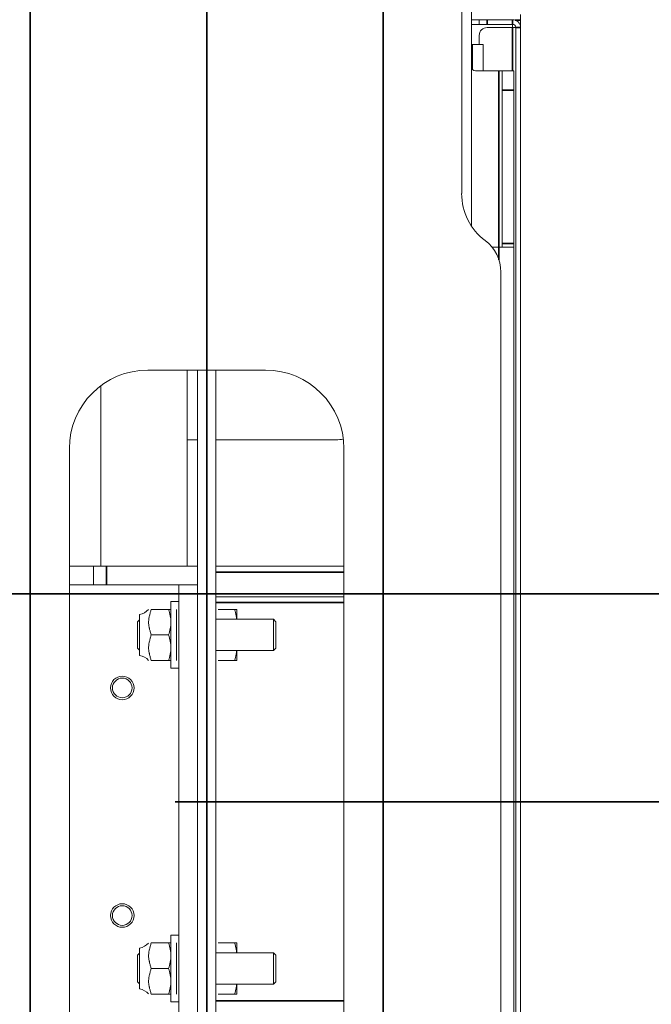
# Model space of a CAD drawing. Header units: millimetres. Extents: x 4 to 1188, y 1 to 840.
# Tile 104 of 210: x 401 to 424, y 682 to 718. Entities that reach past the tile are written whole.
import ezdxf

# ---------------------------------------------------------------- set-up
doc = ezdxf.new("R2010")
doc.units = ezdxf.units.MM
doc.layers.add('1', color=7, linetype='Continuous')
doc.styles.add('Arial Unicode MS', font='Arial Unicode MS')
doc.dimstyles.get("Standard").update_dxf_attribs({"dimtxt": 0.18, "dimasz": 0.18, "dimexe": 0.18, "dimexo": 0.0625, "dimgap": 0.09, "dimtad": 0, "dimtih": 1, "dimtoh": 1, "dimdec": 4, "dimzin": 0, "dimdsep": 46, "dimtxsty": 'Standard', "dimcen": 0.09, "dimadec": 0, "dimazin": 0, "dimtfac": 1, "dimtdec": 4, "dimtofl": 0, "dimtmove": 0, "dimatfit": 3, "dimfxl": 0, "dimtolj": 1, "dimtzin": 0, "dimarcsym": 0})

# ---------------------------------------------------------------- blocks, each defined once
blk = doc.blocks.new('_U15')
at = {"layer": '1', "color": 18, "lineweight": 35}
for p, q in [((401.489, 770.337), (401.489, 574.719)), ((414.346, 770.337), (414.346, 574.719)), ((401.489, 576.719), (414.346, 576.719))]:
    blk.add_line(p, q, dxfattribs=at)
at = {"layer": '1', "color": 18, "lineweight": 70}
for points in [[(401.489, 576.719), (404.989, 577.495), (404.989, 575.943)], [(414.346, 576.719), (410.846, 575.943), (410.846, 577.495)]]:
    blk.add_solid(points, dxfattribs=at)
at = {"layer": '1', "color": 18, "linetype": 'Continuous', "lineweight": 13, "insert": (404.548, 577.963), "char_height": 5, "attachment_point": 7, "line_spacing_factor": 1.047437, "style": 'Arial Unicode MS'}
blk.add_mtext('\\fArial Unicode MS|b0|i0;\\W1.0000;90', dxfattribs=at)
blk = doc.blocks.new('_U16')
at = {"layer": '1', "color": 18, "lineweight": 35}
for p, q in [((192.374, 762.337), (192.374, 821.201)), ((407.917, 645.108), (407.917, 821.201)), ((192.374, 819.201), (407.917, 819.201))]:
    blk.add_line(p, q, dxfattribs=at)
at = {"layer": '1', "color": 18, "lineweight": 70}
for points in [[(192.374, 819.201), (195.874, 819.977), (195.874, 818.425)], [(407.917, 819.201), (404.417, 818.425), (404.417, 819.977)]]:
    blk.add_solid(points, dxfattribs=at)
at = {"layer": '1', "color": 18, "linetype": 'Continuous', "lineweight": 13, "insert": (289.628, 821.761), "char_height": 5, "attachment_point": 7, "line_spacing_factor": 1.047437, "style": 'Arial Unicode MS'}
blk.add_mtext('\\fArial Unicode MS|b0|i0;\\W1.0000;{\\H1.21x;(}1509{\\H1.21x;)}', dxfattribs=at)
blk = doc.blocks.new('_U26')
at = {"layer": '1', "color": 18, "lineweight": 35}
for p, q in [((402.489, 771.337), (462.213, 771.337)), ((460.213, 771.337), (460.213, 689.866)), ((406.774, 689.866), (462.213, 689.866))]:
    blk.add_line(p, q, dxfattribs=at)
at = {"layer": '1', "color": 18, "lineweight": 70}
for points in [[(460.213, 771.337), (460.988, 767.837), (459.437, 767.837)], [(460.213, 689.866), (459.437, 693.366), (460.988, 693.366)]]:
    blk.add_solid(points, dxfattribs=at)
at = {"layer": '1', "color": 18, "linetype": 'Continuous', "lineweight": 13, "insert": (459.458, 722.337), "char_height": 5, "attachment_point": 7, "rotation": 90, "line_spacing_factor": 1.047437, "style": 'Arial Unicode MS'}
blk.add_mtext('\\fArial Unicode MS|b0|i0;\\W1.0000;570,3', dxfattribs=at)

msp = doc.modelspace()

# ---------------------------------------------------------------- linework, layer by layer
at = {"layer": '1', "color": 18, "linetype": 'Continuous', "lineweight": 35}
for p, q in [((407.9172, 664.1084), (407.9172, 810.0084)), ((401.4887, 657.4084), (401.4887, 803.0084)), ((407.9172, 664.1084), (407.9172, 803.0084)), ((393.5602, 697.437), (434.2125, 697.437))]:
    msp.add_line(p, q, dxfattribs=at)
at = {"layer": '1', "color": 154, "linetype": 'Continuous', "lineweight": 13}
for p, q in [((417.5601, 719.1941), (417.5601, 710.824)), ((417.203, 718.7941), (417.203, 712.0084)), ((419.3458, 718.3227), (419.3458, 718.5241)), ((417.5601, 718.337), (417.8458, 718.337)), ((417.8458, 718.1656), (417.5601, 718.1656)), ((417.8458, 718.1656), (417.8458, 718.337)), ((417.8458, 718.337), (418.1315, 718.337)), ((417.8458, 718.1656), (418.1315, 718.1656)), ((418.1315, 718.337), (419.0601, 718.337)), ((418.1315, 718.1656), (419.0601, 718.1656)), ((418.1315, 718.0513), (419.0601, 718.0513)), ((419.0601, 718.1656), (419.0601, 718.0509)), ((419.0601, 718.0507), (419.0601, 718.1653)), ((419.1744, 718.0513), (419.0601, 718.0513)), ((419.1744, 718.0513), (419.1744, 661.6799)), ((419.3458, 718.0507), (419.3458, 718.3227)), ((419.3458, 718.0513), (419.3458, 661.6799)), ((417.8458, 717.4369), (417.8458, 717.7656)), ((417.5601, 717.437), (417.5887, 717.437)), ((417.9887, 717.437), (417.5887, 717.437)), ((417.9887, 716.4796), (417.9887, 717.437)), ((418.5601, 716.4799), (417.703, 716.4799)), ((418.6744, 716.4799), (418.5601, 716.4799)), ((418.6744, 715.7656), (418.6744, 716.4799)), ((418.6744, 716.4799), (419.103, 716.4799)), ((419.103, 716.4799), (419.103, 715.7656)), ((418.6744, 715.7656), (418.6744, 710.1941)), ((419.103, 715.7656), (419.103, 710.1941)), ((418.6744, 710.0513), (418.6744, 710.1941)), ((419.103, 710.1941), (419.103, 710.0513)), ((418.3124, 710.0513), (418.5601, 710.0513)), ((418.5601, 710.0513), (419.103, 710.0513)), ((419.103, 669.6799), (419.103, 710.0513)), ((418.6315, 709.1513), (418.6315, 670.5799)), ((410.0601, 705.5799), (405.7744, 705.5799)), ((407.203, 705.5798), (407.203, 698.4367)), ((407.578, 674.1516), (407.578, 705.5795)), ((408.2565, 674.1516), (408.2565, 705.5795)), ((404.0601, 705.008), (404.0601, 698.4367)), ((407.578, 703.0441), (407.203, 703.0441)), ((412.6315, 703.0441), (408.2565, 703.0441)), ((402.9172, 702.7227), (402.9172, 677.0084)), ((412.9172, 677.0084), (412.9172, 702.7227)), ((403.7964, 698.437), (402.9173, 698.437)), ((403.7964, 698.437), (404.2732, 698.437)), ((403.7964, 697.7584), (403.7964, 698.437)), ((407.578, 698.437), (404.2732, 698.437)), ((412.9171, 698.437), (408.2563, 698.437)), ((403.7964, 697.7584), (402.9173, 697.7584)), ((404.2732, 697.7584), (403.7964, 697.7584)), ((406.8993, 697.7584), (404.2732, 697.7584)), ((406.8994, 697.7584), (407.578, 697.7584)), ((406.8994, 681.9727), (406.8994, 697.7584)), ((412.9172, 697.3299), (408.2563, 697.3299)), ((405.8961, 696.8656), (406.5307, 696.8656)), ((406.8994, 697.1513), (406.6137, 697.1513)), ((406.6137, 697.1513), (406.6137, 694.7227)), ((406.8208, 696.4013), (406.8208, 696.8656)), ((408.9307, 696.8656), (408.3395, 696.8656)), ((409.0137, 696.8656), (409.0137, 696.5084)), ((405.4708, 696.6799), (405.4708, 695.937)), ((410.3458, 696.5084), (408.2566, 696.5084)), ((410.4351, 696.4191), (410.3458, 696.5084)), ((410.3458, 696.5084), (410.3458, 695.937)), ((405.4708, 696.4906), (405.3994, 696.4191)), ((405.3994, 695.4549), (405.3994, 696.4191)), ((406.8208, 695.4727), (406.8208, 696.4013)), ((410.4351, 695.937), (410.4351, 696.4191)), ((405.4708, 695.937), (405.4708, 695.1941)), ((405.8961, 695.937), (406.5307, 695.937)), ((410.3458, 695.937), (410.3458, 695.3656)), ((410.4351, 695.4549), (410.4351, 695.937)), ((405.3994, 695.4549), (405.4708, 695.3834)), ((406.8208, 695.0084), (406.8208, 695.4727)), ((410.3458, 695.3656), (410.4351, 695.4549)), ((408.2566, 695.3656), (410.3458, 695.3656)), ((409.0137, 695.3656), (409.0137, 695.0084)), ((405.8961, 695.0084), (406.5307, 695.0084)), ((406.6137, 694.7227), (406.8994, 694.7227)), ((408.9307, 695.0084), (408.3395, 695.0084)), ((405.8961, 684.7227), (406.5307, 684.7227)), ((406.8994, 685.0084), (406.6137, 685.0084)), ((406.6137, 685.0084), (406.6137, 682.5799)), ((406.8208, 684.2584), (406.8208, 684.7227)), ((408.9307, 684.7227), (408.3395, 684.7227)), ((409.0137, 684.7227), (409.0137, 684.3656)), ((405.4708, 684.3477), (405.3994, 684.2763)), ((405.4708, 684.537), (405.4708, 683.7941)), ((410.3458, 684.3656), (408.2566, 684.3656)), ((410.4351, 684.2763), (410.3458, 684.3656)), ((410.3458, 684.3656), (410.3458, 683.7941)), ((405.3994, 683.312), (405.3994, 684.2763)), ((406.8208, 683.3299), (406.8208, 684.2584)), ((410.4351, 683.7941), (410.4351, 684.2763)), ((405.4708, 683.7941), (405.4708, 683.0513)), ((405.8961, 683.7941), (406.5307, 683.7941)), ((410.3458, 683.7941), (410.3458, 683.2227)), ((410.4351, 683.312), (410.4351, 683.7941)), ((405.3994, 683.312), (405.4708, 683.2406)), ((406.8208, 682.8656), (406.8208, 683.3299)), ((410.3458, 683.2227), (410.4351, 683.312)), ((408.2566, 683.2227), (410.3458, 683.2227)), ((409.0137, 683.2227), (409.0137, 682.8656)), ((405.8961, 682.8656), (406.5307, 682.8656)), ((406.6137, 682.5799), (406.8994, 682.5799)), ((408.9307, 682.8656), (408.3395, 682.8656))]:
    msp.add_line(p, q, dxfattribs=at)
at = {"layer": '1', "color": 154, "linetype": 'Continuous', "lineweight": 35}
for p, q in [((418.1315, 718.337), (418.1315, 718.1656)), ((419.0601, 718.1656), (419.0601, 718.337)), ((419.0601, 718.0513), (419.0601, 716.4791)), ((419.1493, 718.3227), (419.3458, 718.3227)), ((419.1744, 718.0513), (419.3458, 718.0513)), ((417.5887, 716.5369), (417.5887, 717.437)), ((418.5601, 716.4799), (418.5601, 710.0513)), ((419.103, 715.7656), (418.6744, 715.7656)), ((418.6744, 710.1941), (419.103, 710.1941)), ((418.5601, 710.0513), (418.5601, 709.5971)), ((404.2732, 698.437), (404.2732, 697.7584)), ((408.2563, 698.2227), (412.9172, 698.2227)), ((412.9172, 697.1156), (408.2563, 697.1156)), ((408.2563, 682.6156), (412.9172, 682.6156))]:
    msp.add_line(p, q, dxfattribs=at)
at = {"layer": '1', "color": 154, "linetype": 'Continuous', "lineweight": 13}
for centre, radius in [((404.8434, 694.0084), 0.4286), ((404.8434, 694.0084), 0.3571), ((404.8434, 685.7227), 0.4286), ((404.8434, 685.7227), 0.3571)]:
    msp.add_circle(centre, radius, dxfattribs=at)
for centre, radius, start, end in [((418.1315, 717.7656), 0.2857, 90, 180), ((419.0601, 718.0513), 0.2857, 0, 90), ((419.0601, 718.0513), 0.1143, 0, 90), ((417.703, 716.6227), 0.1429, 180, 270), ((419.3458, 712.0084), 2.1429, 180, 233.1301), ((417.203, 709.1513), 1.4286, 0, 53.1301), ((405.7744, 702.7227), 2.8571, 90, 180), ((410.0601, 702.7227), 2.8571, 0, 90), ((412.6315, 704.4727), 1.4286, 270, 280.67766), ((405.3685, 697.2513), 0.5805, 280.15509, 318.28929), ((405.3685, 694.6227), 0.5805, 41.6714, 79.84491), ((405.3685, 685.1084), 0.5805, 280.15509, 318.28929), ((405.3685, 682.4799), 0.5805, 41.6714, 79.84491)]:
    msp.add_arc(centre, radius, start, end, dxfattribs=at)
for points, knots in [([(405.8961, 696.8656), (405.886, 696.8276), (405.8752, 696.7896), (405.854, 696.7137), (405.8435, 696.6757), (405.8251, 696.5995), (405.8171, 696.5613), (405.8087, 696.5037), (405.8065, 696.4845), (405.8034, 696.4459), (405.8025, 696.4265), (405.8022, 696.3877), (405.8028, 696.3682), (405.8054, 696.3291), (405.8074, 696.3095), (405.8127, 696.2701), (405.816, 696.2504), (405.8218, 696.2207), (405.8238, 696.2108), (405.8281, 696.1911), (405.8304, 696.1813), (405.8421, 696.1321), (405.8528, 696.0931), (405.8746, 696.0151), (405.8858, 695.9761), (405.8961, 695.937)], [0, 0, 0, 0, 0.125, 0.125, 0.25, 0.25, 0.375, 0.375, 0.4375, 0.4375, 0.5, 0.5, 0.5625, 0.5625, 0.625, 0.625, 0.6875, 0.6875, 0.71875, 0.71875, 0.75, 0.75, 0.875, 0.875, 1, 1, 1, 1]), ([(406.6137, 696.8656), (406.6137, 696.8656), (406.6117, 696.8656), (406.6042, 696.8656), (406.5987, 696.8656), (406.5842, 696.8656), (406.5754, 696.8656), (406.5626, 696.8656), (406.56, 696.8656), (406.5545, 696.8656), (406.5517, 696.8656), (406.5431, 696.8656), (406.537, 696.8656), (406.5307, 696.8656)], [0, 0, 0, 0, 0.25, 0.25, 0.5, 0.5, 0.75, 0.75, 0.8125, 0.8125, 0.875, 0.875, 1, 1, 1, 1]), ([(406.5307, 696.8656), (406.5561, 696.7896), (406.5769, 696.7131), (406.5986, 696.5972), (406.6042, 696.5583), (406.6117, 696.4801), (406.6137, 696.4408), (406.6137, 696.4013)], [0, 0, 0, 0, 0.5, 0.5, 0.75, 0.75, 1, 1, 1, 1]), ([(408.9307, 696.8656), (408.937, 696.8656), (408.9431, 696.8656), (408.9517, 696.8656), (408.9545, 696.8656), (408.96, 696.8656), (408.9626, 696.8656), (408.9754, 696.8656), (408.9842, 696.8656), (408.9987, 696.8656), (409.0042, 696.8656), (409.0117, 696.8656), (409.0137, 696.8656), (409.0137, 696.8656)], [0, 0, 0, 0, 0.125126, 0.125126, 0.187689, 0.187689, 0.250252, 0.250252, 0.500504, 0.500504, 0.7507559, 0.7507559, 1, 1, 1, 1]), ([(409.0089, 696.5091), (409.0086, 696.5125), (409.0083, 696.516), (409.0041, 696.5586), (408.9985, 696.5974), (408.9768, 696.7134), (408.956, 696.7898), (408.9307, 696.8656)], [0, 0, 0, 0, 0.0284581, 0.0284581, 0.3523054, 0.3523054, 1, 1, 1, 1]), ([(406.6137, 696.4013), (406.6137, 696.3914), (406.6136, 696.3816), (406.6131, 696.3618), (406.6127, 696.3519), (406.6113, 696.3224), (406.6098, 696.3027), (406.6041, 696.244), (406.5985, 696.2051), (406.5768, 696.0892), (406.556, 696.0128), (406.5307, 695.937)], [0, 0, 0, 0, 0.0625, 0.0625, 0.125, 0.125, 0.25, 0.25, 0.5, 0.5, 1, 1, 1, 1]), ([(405.8961, 695.937), (405.886, 695.899), (405.8752, 695.861), (405.854, 695.7851), (405.8435, 695.7471), (405.8251, 695.671), (405.8171, 695.6328), (405.8087, 695.5752), (405.8065, 695.5559), (405.8034, 695.5173), (405.8025, 695.4979), (405.8022, 695.4591), (405.8028, 695.4396), (405.8054, 695.4005), (405.8074, 695.3809), (405.8127, 695.3415), (405.816, 695.3218), (405.8218, 695.2922), (405.8238, 695.2823), (405.8281, 695.2625), (405.8304, 695.2527), (405.8421, 695.2036), (405.8528, 695.1645), (405.8746, 695.0865), (405.8858, 695.0475), (405.8961, 695.0084)], [0, 0, 0, 0, 0.125, 0.125, 0.25, 0.25, 0.375, 0.375, 0.4375, 0.4375, 0.5, 0.5, 0.5625, 0.5625, 0.625, 0.625, 0.6875, 0.6875, 0.71875, 0.71875, 0.75, 0.75, 0.875, 0.875, 1, 1, 1, 1]), ([(406.5307, 695.937), (406.5561, 695.861), (406.5769, 695.7845), (406.5986, 695.6686), (406.6042, 695.6297), (406.6117, 695.5516), (406.6137, 695.5123), (406.6137, 695.4727)], [0, 0, 0, 0, 0.5, 0.5, 0.75, 0.75, 1, 1, 1, 1]), ([(406.6137, 695.4727), (406.6137, 695.4629), (406.6136, 695.453), (406.6131, 695.4332), (406.6127, 695.4234), (406.6113, 695.3938), (406.6098, 695.3742), (406.6041, 695.3154), (406.5985, 695.2766), (406.5768, 695.1606), (406.556, 695.0842), (406.5307, 695.0084)], [0, 0, 0, 0, 0.0625, 0.0625, 0.125, 0.125, 0.25, 0.25, 0.5, 0.5, 1, 1, 1, 1]), ([(408.9307, 695.0084), (408.9561, 695.0844), (408.9769, 695.1609), (408.9986, 695.2768), (409.0042, 695.3157), (409.0083, 695.3581), (409.0086, 695.3613), (409.0089, 695.3646)], [0, 0, 0, 0, 0.6485347, 0.6485347, 0.9728021, 0.9728021, 1, 1, 1, 1]), ([(406.5307, 695.0084), (406.537, 695.0084), (406.5431, 695.0084), (406.5517, 695.0084), (406.5545, 695.0084), (406.56, 695.0084), (406.5626, 695.0084), (406.5754, 695.0084), (406.5842, 695.0084), (406.5987, 695.0084), (406.6042, 695.0084), (406.6117, 695.0084), (406.6137, 695.0084), (406.6137, 695.0084)], [0, 0, 0, 0, 0.1251261, 0.1251261, 0.1876891, 0.1876891, 0.2502521, 0.2502521, 0.5005042, 0.5005042, 0.7507563, 0.7507563, 1, 1, 1, 1]), ([(409.0137, 695.0084), (409.0137, 695.0084), (409.0117, 695.0084), (409.0042, 695.0084), (408.9987, 695.0084), (408.9842, 695.0084), (408.9754, 695.0084), (408.9626, 695.0084), (408.96, 695.0084), (408.9545, 695.0084), (408.9517, 695.0084), (408.9431, 695.0084), (408.937, 695.0084), (408.9307, 695.0084)], [0, 0, 0, 0, 0.25, 0.25, 0.5, 0.5, 0.75, 0.75, 0.8125, 0.8125, 0.875, 0.875, 1, 1, 1, 1]), ([(405.8961, 684.7227), (405.886, 684.6847), (405.8752, 684.6468), (405.854, 684.5708), (405.8435, 684.5329), (405.8251, 684.4567), (405.8171, 684.4185), (405.8087, 684.3609), (405.8065, 684.3416), (405.8034, 684.303), (405.8025, 684.2837), (405.8022, 684.2448), (405.8028, 684.2253), (405.8054, 684.1862), (405.8074, 684.1666), (405.8127, 684.1273), (405.816, 684.1075), (405.8218, 684.0779), (405.8238, 684.068), (405.8281, 684.0482), (405.8304, 684.0384), (405.8421, 683.9893), (405.8528, 683.9502), (405.8746, 683.8722), (405.8858, 683.8333), (405.8961, 683.7941)], [0, 0, 0, 0, 0.125, 0.125, 0.25, 0.25, 0.375, 0.375, 0.4375, 0.4375, 0.5, 0.5, 0.5625, 0.5625, 0.625, 0.625, 0.6875, 0.6875, 0.71875, 0.71875, 0.75, 0.75, 0.875, 0.875, 1, 1, 1, 1]), ([(406.6137, 684.7227), (406.6137, 684.7227), (406.6117, 684.7227), (406.6042, 684.7227), (406.5987, 684.7227), (406.5842, 684.7227), (406.5754, 684.7227), (406.5626, 684.7227), (406.56, 684.7227), (406.5545, 684.7227), (406.5517, 684.7227), (406.5431, 684.7227), (406.537, 684.7227), (406.5307, 684.7227)], [0, 0, 0, 0, 0.25, 0.25, 0.5, 0.5, 0.75, 0.75, 0.8125, 0.8125, 0.875, 0.875, 1, 1, 1, 1]), ([(406.5307, 684.7227), (406.5561, 684.6468), (406.5769, 684.5703), (406.5986, 684.4543), (406.6042, 684.4154), (406.6117, 684.3373), (406.6137, 684.298), (406.6137, 684.2584)], [0, 0, 0, 0, 0.5, 0.5, 0.75, 0.75, 1, 1, 1, 1]), ([(408.9307, 684.7227), (408.937, 684.7227), (408.9431, 684.7227), (408.9517, 684.7227), (408.9545, 684.7227), (408.96, 684.7227), (408.9626, 684.7227), (408.9754, 684.7227), (408.9842, 684.7227), (408.9987, 684.7227), (409.0042, 684.7227), (409.0117, 684.7227), (409.0137, 684.7227), (409.0137, 684.7227)], [0, 0, 0, 0, 0.125126, 0.125126, 0.187689, 0.187689, 0.250252, 0.250252, 0.500504, 0.500504, 0.7507559, 0.7507559, 1, 1, 1, 1]), ([(409.0089, 684.3662), (409.0086, 684.3697), (409.0083, 684.3731), (409.0041, 684.4157), (408.9985, 684.4546), (408.9768, 684.5706), (408.956, 684.647), (408.9307, 684.7227)], [0, 0, 0, 0, 0.0284581, 0.0284581, 0.3523054, 0.3523054, 1, 1, 1, 1]), ([(406.6137, 684.2584), (406.6137, 684.2486), (406.6136, 684.2387), (406.6131, 684.219), (406.6127, 684.2091), (406.6113, 684.1795), (406.6098, 684.1599), (406.6041, 684.1012), (406.5985, 684.0623), (406.5768, 683.9463), (406.556, 683.8699), (406.5307, 683.7941)], [0, 0, 0, 0, 0.0625, 0.0625, 0.125, 0.125, 0.25, 0.25, 0.5, 0.5, 1, 1, 1, 1]), ([(405.8961, 683.7941), (405.886, 683.7561), (405.8752, 683.7182), (405.854, 683.6423), (405.8435, 683.6043), (405.8251, 683.5281), (405.8171, 683.4899), (405.8087, 683.4323), (405.8065, 683.4131), (405.8034, 683.3745), (405.8025, 683.3551), (405.8022, 683.3162), (405.8028, 683.2967), (405.8054, 683.2576), (405.8074, 683.238), (405.8127, 683.1987), (405.816, 683.179), (405.8218, 683.1493), (405.8238, 683.1394), (405.8281, 683.1197), (405.8304, 683.1098), (405.8421, 683.0607), (405.8528, 683.0217), (405.8746, 682.9436), (405.8858, 682.9047), (405.8961, 682.8656)], [0, 0, 0, 0, 0.125, 0.125, 0.25, 0.25, 0.375, 0.375, 0.4375, 0.4375, 0.5, 0.5, 0.5625, 0.5625, 0.625, 0.625, 0.6875, 0.6875, 0.71875, 0.71875, 0.75, 0.75, 0.875, 0.875, 1, 1, 1, 1]), ([(406.5307, 683.7941), (406.5561, 683.7182), (406.5769, 683.6417), (406.5986, 683.5257), (406.6042, 683.4869), (406.6117, 683.4087), (406.6137, 683.3694), (406.6137, 683.3299)], [0, 0, 0, 0, 0.5, 0.5, 0.75, 0.75, 1, 1, 1, 1]), ([(406.6137, 683.3299), (406.6137, 683.32), (406.6136, 683.3101), (406.6131, 683.2904), (406.6127, 683.2805), (406.6113, 683.2509), (406.6098, 683.2313), (406.6041, 683.1726), (406.5985, 683.1337), (406.5768, 683.0177), (406.556, 682.9413), (406.5307, 682.8656)], [0, 0, 0, 0, 0.0625, 0.0625, 0.125, 0.125, 0.25, 0.25, 0.5, 0.5, 1, 1, 1, 1]), ([(408.9307, 682.8656), (408.9561, 682.9415), (408.9769, 683.018), (408.9986, 683.134), (409.0042, 683.1728), (409.0083, 683.2152), (409.0086, 683.2185), (409.0089, 683.2218)], [0, 0, 0, 0, 0.6485347, 0.6485347, 0.9728021, 0.9728021, 1, 1, 1, 1]), ([(406.5307, 682.8656), (406.537, 682.8656), (406.5431, 682.8656), (406.5517, 682.8656), (406.5545, 682.8656), (406.56, 682.8656), (406.5626, 682.8656), (406.5754, 682.8656), (406.5842, 682.8656), (406.5987, 682.8656), (406.6042, 682.8656), (406.6117, 682.8656), (406.6137, 682.8656), (406.6137, 682.8656)], [0, 0, 0, 0, 0.1251261, 0.1251261, 0.1876891, 0.1876891, 0.2502521, 0.2502521, 0.5005042, 0.5005042, 0.7507563, 0.7507563, 1, 1, 1, 1]), ([(409.0137, 682.8656), (409.0137, 682.8656), (409.0117, 682.8656), (409.0042, 682.8656), (408.9987, 682.8656), (408.9842, 682.8656), (408.9754, 682.8656), (408.9626, 682.8656), (408.96, 682.8656), (408.9545, 682.8656), (408.9517, 682.8656), (408.9431, 682.8656), (408.937, 682.8656), (408.9307, 682.8656)], [0, 0, 0, 0, 0.25, 0.25, 0.5, 0.5, 0.75, 0.75, 0.8125, 0.8125, 0.875, 0.875, 1, 1, 1, 1])]:
    msp.add_open_spline(points, degree=3, knots=knots, dxfattribs=at)

# ---------------------------------------------------------------- dimensions: what is measured, and where the dimension line sits
at = {"layer": '1', "color": 18, "linetype": 'Continuous', "lineweight": 13}
for base, p1, p2, override, picture, middle in [((407.9172, 819.2011), (192.3744, 761.337), (407.9172, 644.1084), {"dimtxt": 5, "dimasz": 3.5, "dimexe": 2, "dimexo": 1, "dimgap": 2.5, "dimtad": 1, "dimtih": 1, "dimtoh": 0, "dimdec": 0, "dimlfac": 7, "dimzin": 8, "dimdsep": 44, "dimlunit": 2, "dimpost": '(<>)', "dimtxsty": 'Arial Unicode MS', "dimsah": 1, "dimse1": 0, "dimse2": 0, "dimsd1": 0, "dimsd2": 0, "dimclrd": 18, "dimclre": 18, "dimclrt": 18, "dimtm": -0.1, "dimtfac": 0.4, "dimtdec": 2, "dimtofl": 1, "dimtmove": 0, "dimtzin": 8, "dimlwd": 35, "dimlwe": 35}, '_U16', (300.1458, 819.2011)), ((414.3458, 576.7186), (401.4887, 771.337), (414.3458, 771.337), {"dimtxt": 5, "dimasz": 3.5, "dimexe": 2, "dimexo": 1, "dimgap": 2.5, "dimtad": 1, "dimtih": 1, "dimtoh": 0, "dimdec": 2, "dimlfac": 7, "dimzin": 8, "dimdsep": 44, "dimlunit": 2, "dimtxsty": 'Arial Unicode MS', "dimsah": 1, "dimse1": 0, "dimse2": 0, "dimsd1": 0, "dimsd2": 0, "dimclrd": 18, "dimclre": 18, "dimclrt": 18, "dimtol": 0, "dimtm": -0.1, "dimtfac": 0.4, "dimtdec": 2, "dimtofl": 1, "dimtmove": 0, "dimtzin": 8, "dimlwd": 35, "dimlwe": 35}, '_U15', (407.9172, 576.7186))]:
    dim = msp.add_linear_dim(base=base, p1=p1, p2=p2, dimstyle='Standard', override=override, dxfattribs=at)
    dim.commit()
    dim.dimension.update_dxf_attribs({"geometry": picture, "text_midpoint": middle, "dimtype": 160})
dim = msp.add_linear_dim(base=(460.2125, 689.8656), p1=(401.4887, 771.337), p2=(405.7744, 689.8656), angle=90, dimstyle='Standard', override={"dimtxt": 5, "dimasz": 3.5, "dimexe": 2, "dimexo": 1, "dimgap": 2.5, "dimtad": 1, "dimtih": 0, "dimtoh": 0, "dimdec": 2, "dimlfac": 7, "dimzin": 8, "dimdsep": 44, "dimlunit": 2, "dimtxsty": 'Arial Unicode MS', "dimsah": 1, "dimse1": 0, "dimse2": 0, "dimsd1": 0, "dimsd2": 0, "dimclrd": 18, "dimclre": 18, "dimclrt": 18, "dimtol": 0, "dimtm": -0.1, "dimtfac": 0.4, "dimtdec": 2, "dimtofl": 1, "dimtmove": 0, "dimtzin": 8, "dimlwd": 35, "dimlwe": 35}, dxfattribs=at)
dim.commit()
dim.dimension.update_dxf_attribs({"geometry": '_U26', "text_midpoint": (460.2125, 730.6013), "dimtype": 160})

doc.saveas('drawing.dxf')
